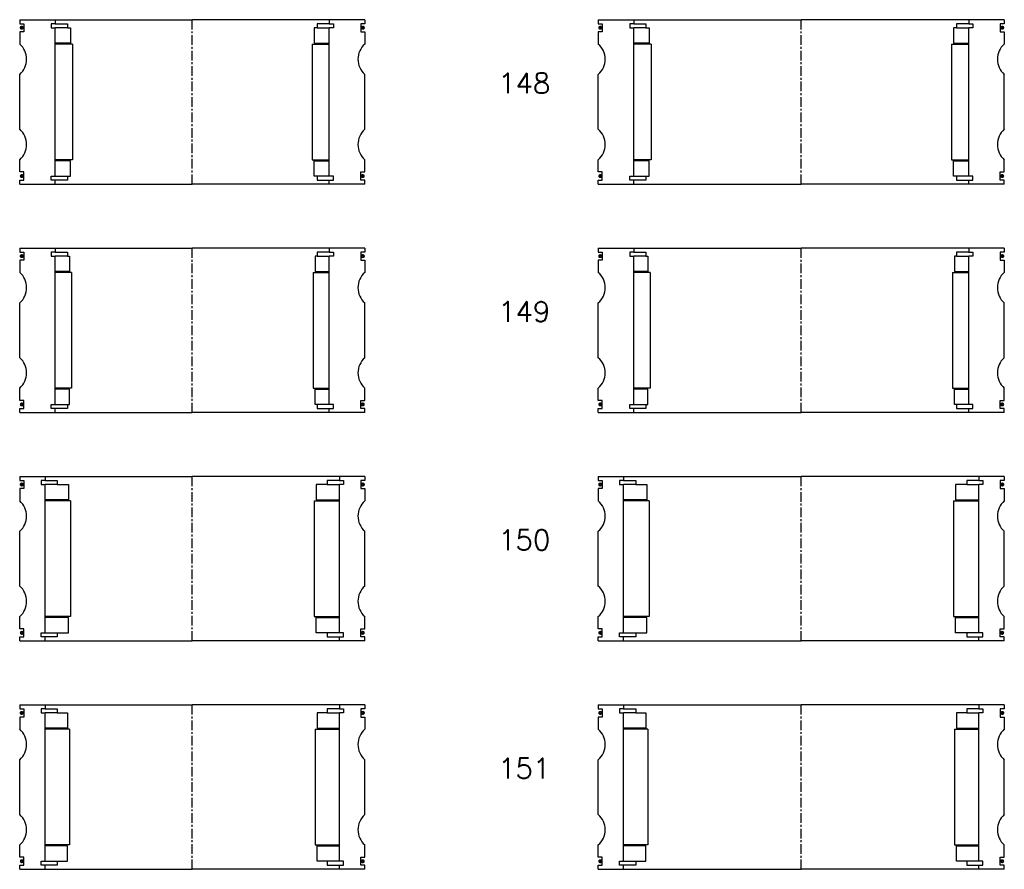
# Model space of a CAD drawing. Extents: x -2018 to 705, y -3434 to 10376.
# Tile 13 of 50: x 215 to 700, y -1408 to -990. Entities that reach past the tile are written whole.
import ezdxf

# ---------------------------------------------------------------- set-up
doc = ezdxf.new("R2010")
doc.units = 0
doc.header["$LTSCALE"] = 0.15
doc.linetypes.add('CENTER', pattern=[50.8, 31.75, -6.35, 6.35, -6.35])
doc.layers.get('0').update_dxf_attribs({"linetype": 'CONTINUOUS'})
doc.layers.add('CENTER', color=9, linetype='CENTER')
doc.styles.add('ROMANS', font='romans')

# ---------------------------------------------------------------- blocks, each defined once
blk = doc.blocks.new('6S151210B')
for p, q in [((-100, 40.5), (-87.5, 40.5)), ((-100, 40.5), (-100, 38.5)), ((-87.5, 40.5), (0, 40.5)), ((-87.5, 40.5), (-87.5, 38.5)), ((87.5, 40.5), (0, 40.5)), ((87.5, 40.5), (87.5, 38.5)), ((100, 40.5), (87.5, 40.5)), ((100, 40.5), (100, 38.5)), ((-100, 38.5), (-98, 38.5)), ((-98, 34.5), (-100, 34.5)), ((-100, 34.5), (-100, 28.5)), ((-98, 38.5), (-98, 34.5)), ((-87.5, 38.5), (-89.5, 38.5)), ((-89.5, 38.5), (-89.5, 36.5)), ((-89.5, 36.5), (-87.5, 36.5)), ((-87.5, 38.5), (-81.5, 38.5)), ((-87.5, -36.5), (-87.5, 36.5)), ((-81.5, 36.5), (-87.5, 36.5)), ((-81.5, 38.5), (-81.5, 36.5)), ((-81.5, 36.5), (-76.5, 36.5)), ((-76.5, 36.5), (-76.5, 29)), ((81.5, 36.5), (76.5, 36.5)), ((76.5, 36.5), (76.5, 29)), ((87.5, 38.5), (81.5, 38.5)), ((81.5, 38.5), (81.5, 36.5)), ((81.5, 36.5), (87.5, 36.5)), ((87.5, 38.5), (89.5, 38.5)), ((89.5, 36.5), (87.5, 36.5)), ((87.5, -36.5), (87.5, 36.5)), ((89.5, 38.5), (89.5, 36.5)), ((100, 38.5), (98, 38.5)), ((98, 38.5), (98, 34.5)), ((98, 34.5), (100, 34.5)), ((100, 34.5), (100, 28.5)), ((-76.5, 29), (-87.5, 29)), ((-75.5, 28.5), (-87.5, 28.5)), ((-75.5, 28.5), (-75.5, -28.5)), ((75.5, 28.5), (75.5, -28.5)), ((75.5, 28.5), (87.5, 28.5)), ((76.5, 29), (87.5, 29)), ((-100, -13.5), (-100, 13.5)), ((100, -13.5), (100, 13.5)), ((-100, -34.5), (-100, -28.5)), ((-75.5, -28.5), (-87.5, -28.5)), ((-76.5, -29), (-87.5, -29)), ((-76.5, -36.5), (-76.5, -29)), ((75.5, -28.5), (87.5, -28.5)), ((76.5, -36.5), (76.5, -29)), ((76.5, -29), (87.5, -29)), ((100, -34.5), (100, -28.5)), ((-98, -34.5), (-100, -34.5)), ((-100, -40.5), (-100, -38.5)), ((-100, -38.5), (-98, -38.5)), ((-98, -38.5), (-98, -34.5)), ((-89.5, -38.5), (-89.5, -36.5)), ((-89.5, -36.5), (-87.5, -36.5)), ((-87.5, -38.5), (-89.5, -38.5)), ((-87.5, -36.5), (-81.5, -36.5)), ((-87.5, -40.5), (-87.5, -38.5)), ((-81.5, -38.5), (-87.5, -38.5)), ((-81.5, -36.5), (-81.5, -38.5)), ((-81.5, -36.5), (-76.5, -36.5)), ((81.5, -36.5), (76.5, -36.5)), ((87.5, -36.5), (81.5, -36.5)), ((81.5, -36.5), (81.5, -38.5)), ((81.5, -38.5), (87.5, -38.5)), ((89.5, -36.5), (87.5, -36.5)), ((87.5, -40.5), (87.5, -38.5)), ((87.5, -38.5), (89.5, -38.5)), ((89.5, -38.5), (89.5, -36.5)), ((98, -38.5), (98, -34.5)), ((98, -34.5), (100, -34.5)), ((100, -38.5), (98, -38.5)), ((100, -40.5), (100, -38.5)), ((-100, -40.5), (-87.5, -40.5)), ((-87.5, -40.5), (0, -40.5)), ((87.5, -40.5), (0, -40.5)), ((100, -40.5), (87.5, -40.5))]:
    blk.add_line(p, q)
at = {"const_width": 0.95}
for points in [[(-98.51, 36.54, -1), (-99.56, 36.54, -1)], [(98.51, 36.54, 1), (99.56, 36.54, 1)], [(-98.45, -36.52, -1), (-99.5, -36.52, -1)], [(98.45, -36.52, 1), (99.5, -36.52, 1)]]:
    blk.add_lwpolyline(points, format="xyb", close=True, dxfattribs=at)
for centre, start, end in [((-106.61, 21), 311.4096, 48.5904), ((106.61, 21), 131.4096, 228.5904), ((-106.61, -21), 311.4096, 48.5904), ((106.61, -21), 131.4096, 228.5904)]:
    blk.add_arc(centre, 10, start, end)
at = {"layer": 'CENTER'}
blk.add_line((0, -40.5), (0, 40.5), dxfattribs=at)
blk = doc.blocks.new('6S150210B')
for p, q in [((-100, 40.5), (-87.5, 40.5)), ((-100, 40.5), (-100, 38.5)), ((-87.5, 40.5), (0, 40.5)), ((-87.5, 40.5), (-87.5, 38.5)), ((87.5, 40.5), (0, 40.5)), ((87.5, 40.5), (87.5, 38.5)), ((100, 40.5), (87.5, 40.5)), ((100, 40.5), (100, 38.5)), ((-100, 38.5), (-98, 38.5)), ((-98, 34.5), (-100, 34.5)), ((-100, 34.5), (-100, 28.5)), ((-98, 38.5), (-98, 34.5)), ((-87.5, 38.5), (-89.5, 38.5)), ((-89.5, 38.5), (-89.5, 36.5)), ((-89.5, 36.5), (-87.5, 36.5)), ((-87.5, 38.5), (-81.5, 38.5)), ((-87.5, -36.5), (-87.5, 36.5)), ((-81.5, 36.5), (-87.5, 36.5)), ((-81.5, 38.5), (-81.5, 36.5)), ((-81.5, 36.5), (-76, 36.5)), ((-76, 36.5), (-76, 29)), ((81.5, 36.5), (76, 36.5)), ((76, 36.5), (76, 29)), ((87.5, 38.5), (81.5, 38.5)), ((81.5, 38.5), (81.5, 36.5)), ((81.5, 36.5), (87.5, 36.5)), ((87.5, 38.5), (89.5, 38.5)), ((89.5, 36.5), (87.5, 36.5)), ((87.5, -36.5), (87.5, 36.5)), ((89.5, 38.5), (89.5, 36.5)), ((100, 38.5), (98, 38.5)), ((98, 38.5), (98, 34.5)), ((98, 34.5), (100, 34.5)), ((100, 34.5), (100, 28.5)), ((-76, 29), (-87.5, 29)), ((-75, 28.5), (-87.5, 28.5)), ((-75, 28.5), (-75, -28.5)), ((75, 28.5), (75, -28.5)), ((75, 28.5), (87.5, 28.5)), ((76, 29), (87.5, 29)), ((-100, -13.5), (-100, 13.5)), ((100, -13.5), (100, 13.5)), ((-100, -34.5), (-100, -28.5)), ((-75, -28.5), (-87.5, -28.5)), ((-76, -29), (-87.5, -29)), ((-76, -36.5), (-76, -29)), ((75, -28.5), (87.5, -28.5)), ((76, -36.5), (76, -29)), ((76, -29), (87.5, -29)), ((100, -34.5), (100, -28.5)), ((-98, -34.5), (-100, -34.5)), ((-100, -40.5), (-100, -38.5)), ((-100, -38.5), (-98, -38.5)), ((-98, -38.5), (-98, -34.5)), ((-89.5, -38.5), (-89.5, -36.5)), ((-89.5, -36.5), (-87.5, -36.5)), ((-87.5, -38.5), (-89.5, -38.5)), ((-87.5, -36.5), (-81.5, -36.5)), ((-87.5, -40.5), (-87.5, -38.5)), ((-81.5, -38.5), (-87.5, -38.5)), ((-81.5, -36.5), (-81.5, -38.5)), ((-81.5, -36.5), (-76, -36.5)), ((81.5, -36.5), (76, -36.5)), ((87.5, -36.5), (81.5, -36.5)), ((81.5, -36.5), (81.5, -38.5)), ((81.5, -38.5), (87.5, -38.5)), ((89.5, -36.5), (87.5, -36.5)), ((87.5, -40.5), (87.5, -38.5)), ((87.5, -38.5), (89.5, -38.5)), ((89.5, -38.5), (89.5, -36.5)), ((98, -38.5), (98, -34.5)), ((98, -34.5), (100, -34.5)), ((100, -38.5), (98, -38.5)), ((100, -40.5), (100, -38.5)), ((-100, -40.5), (-87.5, -40.5)), ((-87.5, -40.5), (0, -40.5)), ((87.5, -40.5), (0, -40.5)), ((100, -40.5), (87.5, -40.5))]:
    blk.add_line(p, q)
at = {"const_width": 0.95}
for points in [[(-98.51, 36.54, -1), (-99.56, 36.54, -1)], [(98.51, 36.54, 1), (99.56, 36.54, 1)], [(-98.45, -36.52, -1), (-99.5, -36.52, -1)], [(98.45, -36.52, 1), (99.5, -36.52, 1)]]:
    blk.add_lwpolyline(points, format="xyb", close=True, dxfattribs=at)
for centre, start, end in [((-106.61, 21), 311.4096, 48.5904), ((106.61, 21), 131.4096, 228.5904), ((-106.61, -21), 311.4096, 48.5904), ((106.61, -21), 131.4096, 228.5904)]:
    blk.add_arc(centre, 10, start, end)
at = {"layer": 'CENTER'}
blk.add_line((0, -40.5), (0, 40.5), dxfattribs=at)
blk = doc.blocks.new('6S149210B')
for p, q in [((-100, 40.5), (-82.5, 40.5)), ((-100, 40.5), (-100, 38.5)), ((-82.5, 40.5), (0, 40.5)), ((-82.5, 40.5), (-82.5, 38.5)), ((82.5, 40.5), (0, 40.5)), ((82.5, 40.5), (82.5, 38.5)), ((100, 40.5), (82.5, 40.5)), ((100, 40.5), (100, 38.5)), ((-100, 38.5), (-98, 38.5)), ((-98, 34.5), (-100, 34.5)), ((-100, 34.5), (-100, 28.5)), ((-98, 38.5), (-98, 34.5)), ((-82.5, 38.5), (-84.5, 38.5)), ((-84.5, 38.5), (-84.5, 36.5)), ((-84.5, 36.5), (-82.5, 36.5)), ((-82.5, 38.5), (-76.5, 38.5)), ((-82.5, -36.5), (-82.5, 36.5)), ((-76.5, 36.5), (-82.5, 36.5)), ((-76.5, 38.5), (-76.5, 36.5)), ((-76.5, 36.5), (-75.5, 36.5)), ((-75.5, 36.5), (-75.5, 29)), ((76.5, 36.5), (75.5, 36.5)), ((75.5, 36.5), (75.5, 29)), ((82.5, 38.5), (76.5, 38.5)), ((76.5, 38.5), (76.5, 36.5)), ((76.5, 36.5), (82.5, 36.5)), ((82.5, 38.5), (84.5, 38.5)), ((84.5, 36.5), (82.5, 36.5)), ((82.5, -36.5), (82.5, 36.5)), ((84.5, 38.5), (84.5, 36.5)), ((100, 38.5), (98, 38.5)), ((98, 38.5), (98, 34.5)), ((98, 34.5), (100, 34.5)), ((100, 34.5), (100, 28.5)), ((-75.5, 29), (-82.5, 29)), ((-74.5, 28.5), (-82.5, 28.5)), ((-74.5, 28.5), (-74.5, -28.5)), ((74.5, 28.5), (74.5, -28.5)), ((74.5, 28.5), (82.5, 28.5)), ((75.5, 29), (82.5, 29)), ((-100, -13.5), (-100, 13.5)), ((100, -13.5), (100, 13.5)), ((-100, -34.5), (-100, -28.5)), ((-74.5, -28.5), (-82.5, -28.5)), ((-75.5, -29), (-82.5, -29)), ((-75.5, -36.5), (-75.5, -29)), ((74.5, -28.5), (82.5, -28.5)), ((75.5, -36.5), (75.5, -29)), ((75.5, -29), (82.5, -29)), ((100, -34.5), (100, -28.5)), ((-98, -34.5), (-100, -34.5)), ((-100, -40.5), (-100, -38.5)), ((-100, -38.5), (-98, -38.5)), ((-98, -38.5), (-98, -34.5)), ((-84.5, -38.5), (-84.5, -36.5)), ((-84.5, -36.5), (-82.5, -36.5)), ((-82.5, -38.5), (-84.5, -38.5)), ((-82.5, -36.5), (-76.5, -36.5)), ((-82.5, -40.5), (-82.5, -38.5)), ((-76.5, -38.5), (-82.5, -38.5)), ((-76.5, -36.5), (-76.5, -38.5)), ((-76.5, -36.5), (-75.5, -36.5)), ((76.5, -36.5), (75.5, -36.5)), ((82.5, -36.5), (76.5, -36.5)), ((76.5, -36.5), (76.5, -38.5)), ((76.5, -38.5), (82.5, -38.5)), ((84.5, -36.5), (82.5, -36.5)), ((82.5, -40.5), (82.5, -38.5)), ((82.5, -38.5), (84.5, -38.5)), ((84.5, -38.5), (84.5, -36.5)), ((98, -38.5), (98, -34.5)), ((98, -34.5), (100, -34.5)), ((100, -38.5), (98, -38.5)), ((100, -40.5), (100, -38.5)), ((-100, -40.5), (-82.5, -40.5)), ((-82.5, -40.5), (0, -40.5)), ((82.5, -40.5), (0, -40.5)), ((100, -40.5), (82.5, -40.5))]:
    blk.add_line(p, q)
at = {"const_width": 0.95}
for points in [[(-98.51, 36.54, -1), (-99.56, 36.54, -1)], [(98.51, 36.54, 1), (99.56, 36.54, 1)], [(-98.45, -36.52, -1), (-99.5, -36.52, -1)], [(98.45, -36.52, 1), (99.5, -36.52, 1)]]:
    blk.add_lwpolyline(points, format="xyb", close=True, dxfattribs=at)
for centre, start, end in [((-106.61, 21), 311.4096, 48.5904), ((106.61, 21), 131.4096, 228.5904), ((-106.61, -21), 311.4096, 48.5904), ((106.61, -21), 131.4096, 228.5904)]:
    blk.add_arc(centre, 10, start, end)
at = {"layer": 'CENTER'}
blk.add_line((0, -40.5), (0, 40.5), dxfattribs=at)
blk = doc.blocks.new('6S148210B')
for p, q in [((-100, 40.5), (-82.5, 40.5)), ((-100, 40.5), (-100, 38.5)), ((-82.5, 40.5), (0, 40.5)), ((-82.5, 40.5), (-82.5, 38.5)), ((82.5, 40.5), (0, 40.5)), ((82.5, 40.5), (82.5, 38.5)), ((100, 40.5), (82.5, 40.5)), ((100, 40.5), (100, 38.5)), ((-100, 38.5), (-98, 38.5)), ((-98, 34.5), (-100, 34.5)), ((-100, 34.5), (-100, 28.5)), ((-98, 38.5), (-98, 34.5)), ((-82.5, 38.5), (-84.5, 38.5)), ((-84.5, 38.5), (-84.5, 36.5)), ((-84.5, 36.5), (-82.5, 36.5)), ((-82.5, 38.5), (-76.5, 38.5)), ((-82.5, -36.5), (-82.5, 36.5)), ((-76.5, 36.5), (-82.5, 36.5)), ((-76.5, 38.5), (-76.5, 36.5)), ((-76.5, 36.5), (-75, 36.5)), ((-75, 36.5), (-75, 29)), ((76.5, 36.5), (75, 36.5)), ((75, 36.5), (75, 29)), ((82.5, 38.5), (76.5, 38.5)), ((76.5, 38.5), (76.5, 36.5)), ((76.5, 36.5), (82.5, 36.5)), ((82.5, 38.5), (84.5, 38.5)), ((84.5, 36.5), (82.5, 36.5)), ((82.5, -36.5), (82.5, 36.5)), ((84.5, 38.5), (84.5, 36.5)), ((100, 38.5), (98, 38.5)), ((98, 38.5), (98, 34.5)), ((98, 34.5), (100, 34.5)), ((100, 34.5), (100, 28.5)), ((-75, 29), (-82.5, 29)), ((-74, 28.5), (-82.5, 28.5)), ((-74, 28.5), (-74, -28.5)), ((74, 28.5), (74, -28.5)), ((74, 28.5), (82.5, 28.5)), ((75, 29), (82.5, 29)), ((-100, -13.5), (-100, 13.5)), ((100, -13.5), (100, 13.5)), ((-100, -34.5), (-100, -28.5)), ((-74, -28.5), (-82.5, -28.5)), ((-75, -29), (-82.5, -29)), ((-75, -36.5), (-75, -29)), ((74, -28.5), (82.5, -28.5)), ((75, -36.5), (75, -29)), ((75, -29), (82.5, -29)), ((100, -34.5), (100, -28.5)), ((-98, -34.5), (-100, -34.5)), ((-100, -40.5), (-100, -38.5)), ((-100, -38.5), (-98, -38.5)), ((-98, -38.5), (-98, -34.5)), ((-84.5, -38.5), (-84.5, -36.5)), ((-84.5, -36.5), (-82.5, -36.5)), ((-82.5, -38.5), (-84.5, -38.5)), ((-82.5, -36.5), (-76.5, -36.5)), ((-82.5, -40.5), (-82.5, -38.5)), ((-76.5, -38.5), (-82.5, -38.5)), ((-76.5, -36.5), (-76.5, -38.5)), ((-76.5, -36.5), (-75, -36.5)), ((76.5, -36.5), (75, -36.5)), ((82.5, -36.5), (76.5, -36.5)), ((76.5, -36.5), (76.5, -38.5)), ((76.5, -38.5), (82.5, -38.5)), ((84.5, -36.5), (82.5, -36.5)), ((82.5, -40.5), (82.5, -38.5)), ((82.5, -38.5), (84.5, -38.5)), ((84.5, -38.5), (84.5, -36.5)), ((98, -38.5), (98, -34.5)), ((98, -34.5), (100, -34.5)), ((100, -38.5), (98, -38.5)), ((100, -40.5), (100, -38.5)), ((-100, -40.5), (-82.5, -40.5)), ((-82.5, -40.5), (0, -40.5)), ((82.5, -40.5), (0, -40.5)), ((100, -40.5), (82.5, -40.5))]:
    blk.add_line(p, q)
at = {"const_width": 0.95}
for points in [[(-98.51, 36.54, -1), (-99.56, 36.54, -1)], [(98.51, 36.54, 1), (99.56, 36.54, 1)], [(-98.45, -36.52, -1), (-99.5, -36.52, -1)], [(98.45, -36.52, 1), (99.5, -36.52, 1)]]:
    blk.add_lwpolyline(points, format="xyb", close=True, dxfattribs=at)
for centre, start, end in [((-106.61, 21), 311.4096, 48.5904), ((106.61, 21), 131.4096, 228.5904), ((-106.61, -21), 311.4096, 48.5904), ((106.61, -21), 131.4096, 228.5904)]:
    blk.add_arc(centre, 10, start, end)
at = {"layer": 'CENTER'}
blk.add_line((0, -40.5), (0, 40.5), dxfattribs=at)
blk = doc.blocks.new('6S121180B')
for p, q in [((-85, 40.5), (-72.5, 40.5)), ((-85, 40.5), (-85, 38.5)), ((-72.5, 40.5), (0, 40.5)), ((-72.5, 40.5), (-72.5, 38.5)), ((72.5, 40.5), (0, 40.5)), ((72.5, 40.5), (72.5, 38.5)), ((85, 40.5), (72.5, 40.5)), ((85, 40.5), (85, 38.5)), ((-85, 38.5), (-83, 38.5)), ((-83, 34.5), (-85, 34.5)), ((-85, 34.5), (-85, 28.5)), ((-83, 38.5), (-83, 34.5)), ((-72.5, 38.5), (-74.5, 38.5)), ((-74.5, 38.5), (-74.5, 36.5)), ((-74.5, 36.5), (-72.5, 36.5)), ((-72.5, 38.5), (-66.5, 38.5)), ((-72.5, -36.5), (-72.5, 36.5)), ((-66.5, 36.5), (-72.5, 36.5)), ((-66.5, 38.5), (-66.5, 36.5)), ((-66.5, 36.5), (-61.5, 36.5)), ((-61.5, 36.5), (-61.5, 29)), ((66.5, 36.5), (61.5, 36.5)), ((61.5, 36.5), (61.5, 29)), ((72.5, 38.5), (66.5, 38.5)), ((66.5, 38.5), (66.5, 36.5)), ((66.5, 36.5), (72.5, 36.5)), ((72.5, 38.5), (74.5, 38.5)), ((74.5, 36.5), (72.5, 36.5)), ((72.5, -36.5), (72.5, 36.5)), ((74.5, 38.5), (74.5, 36.5)), ((85, 38.5), (83, 38.5)), ((83, 38.5), (83, 34.5)), ((83, 34.5), (85, 34.5)), ((85, 34.5), (85, 28.5)), ((-61.5, 29), (-72.5, 29)), ((-60.5, 28.5), (-72.5, 28.5)), ((-60.5, 28.5), (-60.5, -28.5)), ((60.5, 28.5), (60.5, -28.5)), ((60.5, 28.5), (72.5, 28.5)), ((61.5, 29), (72.5, 29)), ((-85, -13.5), (-85, 13.5)), ((85, -13.5), (85, 13.5)), ((-85, -34.5), (-85, -28.5)), ((-60.5, -28.5), (-72.5, -28.5)), ((-61.5, -29), (-72.5, -29)), ((-61.5, -36.5), (-61.5, -29)), ((60.5, -28.5), (72.5, -28.5)), ((61.5, -36.5), (61.5, -29)), ((61.5, -29), (72.5, -29)), ((85, -34.5), (85, -28.5)), ((-83, -34.5), (-85, -34.5)), ((-85, -40.5), (-85, -38.5)), ((-85, -38.5), (-83, -38.5)), ((-83, -38.5), (-83, -34.5)), ((-74.5, -38.5), (-74.5, -36.5)), ((-74.5, -36.5), (-72.5, -36.5)), ((-72.5, -38.5), (-74.5, -38.5)), ((-72.5, -36.5), (-66.5, -36.5)), ((-72.5, -40.5), (-72.5, -38.5)), ((-66.5, -38.5), (-72.5, -38.5)), ((-66.5, -36.5), (-66.5, -38.5)), ((-66.5, -36.5), (-61.5, -36.5)), ((66.5, -36.5), (61.5, -36.5)), ((72.5, -36.5), (66.5, -36.5)), ((66.5, -36.5), (66.5, -38.5)), ((66.5, -38.5), (72.5, -38.5)), ((74.5, -36.5), (72.5, -36.5)), ((72.5, -40.5), (72.5, -38.5)), ((72.5, -38.5), (74.5, -38.5)), ((74.5, -38.5), (74.5, -36.5)), ((83, -38.5), (83, -34.5)), ((83, -34.5), (85, -34.5)), ((85, -38.5), (83, -38.5)), ((85, -40.5), (85, -38.5)), ((-85, -40.5), (-72.5, -40.5)), ((-72.5, -40.5), (0, -40.5)), ((72.5, -40.5), (0, -40.5)), ((85, -40.5), (72.5, -40.5))]:
    blk.add_line(p, q)
at = {"const_width": 0.95}
for points in [[(-83.51, 36.54, -1), (-84.56, 36.54, -1)], [(83.51, 36.54, 1), (84.56, 36.54, 1)], [(-83.45, -36.52, -1), (-84.5, -36.52, -1)], [(83.45, -36.52, 1), (84.5, -36.52, 1)]]:
    blk.add_lwpolyline(points, format="xyb", close=True, dxfattribs=at)
for centre, start, end in [((-91.61, 21), 311.4096, 48.5904), ((91.61, 21), 131.4096, 228.5904), ((-91.61, -21), 311.4096, 48.5904), ((91.61, -21), 131.4096, 228.5904)]:
    blk.add_arc(centre, 10, start, end)
at = {"layer": 'CENTER'}
blk.add_line((0, -40.5), (0, 40.5), dxfattribs=at)
blk = doc.blocks.new('6S120180B')
for p, q in [((-85, 40.5), (-72.5, 40.5)), ((-85, 40.5), (-85, 38.5)), ((-72.5, 40.5), (0, 40.5)), ((-72.5, 40.5), (-72.5, 38.5)), ((72.5, 40.5), (0, 40.5)), ((72.5, 40.5), (72.5, 38.5)), ((85, 40.5), (72.5, 40.5)), ((85, 40.5), (85, 38.5)), ((-85, 38.5), (-83, 38.5)), ((-83, 34.5), (-85, 34.5)), ((-85, 34.5), (-85, 28.5)), ((-83, 38.5), (-83, 34.5)), ((-72.5, 38.5), (-74.5, 38.5)), ((-74.5, 38.5), (-74.5, 36.5)), ((-74.5, 36.5), (-72.5, 36.5)), ((-72.5, 38.5), (-66.5, 38.5)), ((-72.5, -36.5), (-72.5, 36.5)), ((-66.5, 36.5), (-72.5, 36.5)), ((-66.5, 38.5), (-66.5, 36.5)), ((-66.5, 36.5), (-61, 36.5)), ((-61, 36.5), (-61, 29)), ((66.5, 36.5), (61, 36.5)), ((61, 36.5), (61, 29)), ((72.5, 38.5), (66.5, 38.5)), ((66.5, 38.5), (66.5, 36.5)), ((66.5, 36.5), (72.5, 36.5)), ((72.5, 38.5), (74.5, 38.5)), ((74.5, 36.5), (72.5, 36.5)), ((72.5, -36.5), (72.5, 36.5)), ((74.5, 38.5), (74.5, 36.5)), ((85, 38.5), (83, 38.5)), ((83, 38.5), (83, 34.5)), ((83, 34.5), (85, 34.5)), ((85, 34.5), (85, 28.5)), ((-61, 29), (-72.5, 29)), ((-60, 28.5), (-72.5, 28.5)), ((-60, 28.5), (-60, -28.5)), ((60, 28.5), (60, -28.5)), ((60, 28.5), (72.5, 28.5)), ((61, 29), (72.5, 29)), ((-85, -13.5), (-85, 13.5)), ((85, -13.5), (85, 13.5)), ((-85, -34.5), (-85, -28.5)), ((-60, -28.5), (-72.5, -28.5)), ((-61, -29), (-72.5, -29)), ((-61, -36.5), (-61, -29)), ((60, -28.5), (72.5, -28.5)), ((61, -36.5), (61, -29)), ((61, -29), (72.5, -29)), ((85, -34.5), (85, -28.5)), ((-83, -34.5), (-85, -34.5)), ((-85, -40.5), (-85, -38.5)), ((-85, -38.5), (-83, -38.5)), ((-83, -38.5), (-83, -34.5)), ((-74.5, -38.5), (-74.5, -36.5)), ((-74.5, -36.5), (-72.5, -36.5)), ((-72.5, -38.5), (-74.5, -38.5)), ((-72.5, -36.5), (-66.5, -36.5)), ((-72.5, -40.5), (-72.5, -38.5)), ((-66.5, -38.5), (-72.5, -38.5)), ((-66.5, -36.5), (-66.5, -38.5)), ((-66.5, -36.5), (-61, -36.5)), ((66.5, -36.5), (61, -36.5)), ((72.5, -36.5), (66.5, -36.5)), ((66.5, -36.5), (66.5, -38.5)), ((66.5, -38.5), (72.5, -38.5)), ((74.5, -36.5), (72.5, -36.5)), ((72.5, -40.5), (72.5, -38.5)), ((72.5, -38.5), (74.5, -38.5)), ((74.5, -38.5), (74.5, -36.5)), ((83, -38.5), (83, -34.5)), ((83, -34.5), (85, -34.5)), ((85, -38.5), (83, -38.5)), ((85, -40.5), (85, -38.5)), ((-85, -40.5), (-72.5, -40.5)), ((-72.5, -40.5), (0, -40.5)), ((72.5, -40.5), (0, -40.5)), ((85, -40.5), (72.5, -40.5))]:
    blk.add_line(p, q)
at = {"const_width": 0.95}
for points in [[(-83.51, 36.54, -1), (-84.56, 36.54, -1)], [(83.51, 36.54, 1), (84.56, 36.54, 1)], [(-83.45, -36.52, -1), (-84.5, -36.52, -1)], [(83.45, -36.52, 1), (84.5, -36.52, 1)]]:
    blk.add_lwpolyline(points, format="xyb", close=True, dxfattribs=at)
for centre, start, end in [((-91.61, 21), 311.4096, 48.5904), ((91.61, 21), 131.4096, 228.5904), ((-91.61, -21), 311.4096, 48.5904), ((91.61, -21), 131.4096, 228.5904)]:
    blk.add_arc(centre, 10, start, end)
at = {"layer": 'CENTER'}
blk.add_line((0, -40.5), (0, 40.5), dxfattribs=at)
blk = doc.blocks.new('6S119180B')
for p, q in [((-85, 40.5), (-67.5, 40.5)), ((-85, 40.5), (-85, 38.5)), ((-67.5, 40.5), (0, 40.5)), ((-67.5, 40.5), (-67.5, 38.5)), ((67.5, 40.5), (0, 40.5)), ((67.5, 40.5), (67.5, 38.5)), ((85, 40.5), (67.5, 40.5)), ((85, 40.5), (85, 38.5)), ((-85, 38.5), (-83, 38.5)), ((-83, 34.5), (-85, 34.5)), ((-85, 34.5), (-85, 28.5)), ((-83, 38.5), (-83, 34.5)), ((-67.5, 38.5), (-69.5, 38.5)), ((-69.5, 38.5), (-69.5, 36.5)), ((-69.5, 36.5), (-67.5, 36.5)), ((-67.5, 38.5), (-61.5, 38.5)), ((-67.5, -36.5), (-67.5, 36.5)), ((-61.5, 36.5), (-67.5, 36.5)), ((-61.5, 38.5), (-61.5, 36.5)), ((-61.5, 36.5), (-60.5, 36.5)), ((-60.5, 36.5), (-60.5, 29)), ((61.5, 36.5), (60.5, 36.5)), ((60.5, 36.5), (60.5, 29)), ((67.5, 38.5), (61.5, 38.5)), ((61.5, 38.5), (61.5, 36.5)), ((61.5, 36.5), (67.5, 36.5)), ((67.5, 38.5), (69.5, 38.5)), ((69.5, 36.5), (67.5, 36.5)), ((67.5, -36.5), (67.5, 36.5)), ((69.5, 38.5), (69.5, 36.5)), ((85, 38.5), (83, 38.5)), ((83, 38.5), (83, 34.5)), ((83, 34.5), (85, 34.5)), ((85, 34.5), (85, 28.5)), ((-60.5, 29), (-67.5, 29)), ((-59.5, 28.5), (-67.5, 28.5)), ((-59.5, 28.5), (-59.5, -28.5)), ((59.5, 28.5), (59.5, -28.5)), ((59.5, 28.5), (67.5, 28.5)), ((60.5, 29), (67.5, 29)), ((-85, -13.5), (-85, 13.5)), ((85, -13.5), (85, 13.5)), ((-85, -34.5), (-85, -28.5)), ((-59.5, -28.5), (-67.5, -28.5)), ((-60.5, -29), (-67.5, -29)), ((-60.5, -36.5), (-60.5, -29)), ((59.5, -28.5), (67.5, -28.5)), ((60.5, -36.5), (60.5, -29)), ((60.5, -29), (67.5, -29)), ((85, -34.5), (85, -28.5)), ((-83, -34.5), (-85, -34.5)), ((-85, -40.5), (-85, -38.5)), ((-85, -38.5), (-83, -38.5)), ((-83, -38.5), (-83, -34.5)), ((-69.5, -38.5), (-69.5, -36.5)), ((-69.5, -36.5), (-67.5, -36.5)), ((-67.5, -38.5), (-69.5, -38.5)), ((-67.5, -36.5), (-61.5, -36.5)), ((-67.5, -40.5), (-67.5, -38.5)), ((-61.5, -38.5), (-67.5, -38.5)), ((-61.5, -36.5), (-61.5, -38.5)), ((-61.5, -36.5), (-60.5, -36.5)), ((61.5, -36.5), (60.5, -36.5)), ((67.5, -36.5), (61.5, -36.5)), ((61.5, -36.5), (61.5, -38.5)), ((61.5, -38.5), (67.5, -38.5)), ((69.5, -36.5), (67.5, -36.5)), ((67.5, -40.5), (67.5, -38.5)), ((67.5, -38.5), (69.5, -38.5)), ((69.5, -38.5), (69.5, -36.5)), ((83, -38.5), (83, -34.5)), ((83, -34.5), (85, -34.5)), ((85, -38.5), (83, -38.5)), ((85, -40.5), (85, -38.5)), ((-85, -40.5), (-67.5, -40.5)), ((-67.5, -40.5), (0, -40.5)), ((67.5, -40.5), (0, -40.5)), ((85, -40.5), (67.5, -40.5))]:
    blk.add_line(p, q)
at = {"const_width": 0.95}
for points in [[(-83.51, 36.54, -1), (-84.56, 36.54, -1)], [(83.51, 36.54, 1), (84.56, 36.54, 1)], [(-83.45, -36.52, -1), (-84.5, -36.52, -1)], [(83.45, -36.52, 1), (84.5, -36.52, 1)]]:
    blk.add_lwpolyline(points, format="xyb", close=True, dxfattribs=at)
for centre, start, end in [((-91.61, 21), 311.4096, 48.5904), ((91.61, 21), 131.4096, 228.5904), ((-91.61, -21), 311.4096, 48.5904), ((91.61, -21), 131.4096, 228.5904)]:
    blk.add_arc(centre, 10, start, end)
at = {"layer": 'CENTER'}
blk.add_line((0, -40.5), (0, 40.5), dxfattribs=at)
blk = doc.blocks.new('6S118180B')
for p, q in [((-85, 40.5), (-67.5, 40.5)), ((-85, 40.5), (-85, 38.5)), ((-67.5, 40.5), (0, 40.5)), ((-67.5, 40.5), (-67.5, 38.5)), ((67.5, 40.5), (0, 40.5)), ((67.5, 40.5), (67.5, 38.5)), ((85, 40.5), (67.5, 40.5)), ((85, 40.5), (85, 38.5)), ((-85, 38.5), (-83, 38.5)), ((-83, 34.5), (-85, 34.5)), ((-85, 34.5), (-85, 28.5)), ((-83, 38.5), (-83, 34.5)), ((-67.5, 38.5), (-69.5, 38.5)), ((-69.5, 38.5), (-69.5, 36.5)), ((-69.5, 36.5), (-67.5, 36.5)), ((-67.5, 38.5), (-61.5, 38.5)), ((-67.5, -36.5), (-67.5, 36.5)), ((-61.5, 36.5), (-67.5, 36.5)), ((-61.5, 38.5), (-61.5, 36.5)), ((-61.5, 36.5), (-60, 36.5)), ((-60, 36.5), (-60, 29)), ((61.5, 36.5), (60, 36.5)), ((60, 36.5), (60, 29)), ((67.5, 38.5), (61.5, 38.5)), ((61.5, 38.5), (61.5, 36.5)), ((61.5, 36.5), (67.5, 36.5)), ((67.5, 38.5), (69.5, 38.5)), ((69.5, 36.5), (67.5, 36.5)), ((67.5, -36.5), (67.5, 36.5)), ((69.5, 38.5), (69.5, 36.5)), ((85, 38.5), (83, 38.5)), ((83, 38.5), (83, 34.5)), ((83, 34.5), (85, 34.5)), ((85, 34.5), (85, 28.5)), ((-60, 29), (-67.5, 29)), ((-59, 28.5), (-67.5, 28.5)), ((-59, 28.5), (-59, -28.5)), ((59, 28.5), (59, -28.5)), ((59, 28.5), (67.5, 28.5)), ((60, 29), (67.5, 29)), ((-85, -13.5), (-85, 13.5)), ((85, -13.5), (85, 13.5)), ((-85, -34.5), (-85, -28.5)), ((-59, -28.5), (-67.5, -28.5)), ((-60, -29), (-67.5, -29)), ((-60, -36.5), (-60, -29)), ((59, -28.5), (67.5, -28.5)), ((60, -36.5), (60, -29)), ((60, -29), (67.5, -29)), ((85, -34.5), (85, -28.5)), ((-83, -34.5), (-85, -34.5)), ((-85, -40.5), (-85, -38.5)), ((-85, -38.5), (-83, -38.5)), ((-83, -38.5), (-83, -34.5)), ((-69.5, -38.5), (-69.5, -36.5)), ((-69.5, -36.5), (-67.5, -36.5)), ((-67.5, -38.5), (-69.5, -38.5)), ((-67.5, -36.5), (-61.5, -36.5)), ((-67.5, -40.5), (-67.5, -38.5)), ((-61.5, -38.5), (-67.5, -38.5)), ((-61.5, -36.5), (-61.5, -38.5)), ((-61.5, -36.5), (-60, -36.5)), ((61.5, -36.5), (60, -36.5)), ((67.5, -36.5), (61.5, -36.5)), ((61.5, -36.5), (61.5, -38.5)), ((61.5, -38.5), (67.5, -38.5)), ((69.5, -36.5), (67.5, -36.5)), ((67.5, -40.5), (67.5, -38.5)), ((67.5, -38.5), (69.5, -38.5)), ((69.5, -38.5), (69.5, -36.5)), ((83, -38.5), (83, -34.5)), ((83, -34.5), (85, -34.5)), ((85, -38.5), (83, -38.5)), ((85, -40.5), (85, -38.5)), ((-85, -40.5), (-67.5, -40.5)), ((-67.5, -40.5), (0, -40.5)), ((67.5, -40.5), (0, -40.5)), ((85, -40.5), (67.5, -40.5))]:
    blk.add_line(p, q)
at = {"const_width": 0.95}
for points in [[(-83.51, 36.54, -1), (-84.56, 36.54, -1)], [(83.51, 36.54, 1), (84.56, 36.54, 1)], [(-83.45, -36.52, -1), (-84.5, -36.52, -1)], [(83.45, -36.52, 1), (84.5, -36.52, 1)]]:
    blk.add_lwpolyline(points, format="xyb", close=True, dxfattribs=at)
for centre, start, end in [((-91.61, 21), 311.4096, 48.5904), ((91.61, 21), 131.4096, 228.5904), ((-91.61, -21), 311.4096, 48.5904), ((91.61, -21), 131.4096, 228.5904)]:
    blk.add_arc(centre, 10, start, end)
at = {"layer": 'CENTER'}
blk.add_line((0, -40.5), (0, 40.5), dxfattribs=at)

msp = doc.modelspace()

# ---------------------------------------------------------------- block references
for name, p in [('6S118180B', (300, -1030.5)), ('6S148210B', (600, -1030.5)), ('6S119180B', (300, -1143)), ('6S149210B', (600, -1143)), ('6S120180B', (300, -1255.5)), ('6S150210B', (600, -1255.5)), ('6S121180B', (300, -1368)), ('6S151210B', (600, -1368))]:
    msp.add_blockref(name, p)

# ---------------------------------------------------------------- texts
at = {"style": 'ROMANS'}
for s, p in [('148', (450.66, -1026.26)), ('149', (450.66, -1138.76)), ('150', (450.66, -1251.26)), ('151', (450.66, -1363.76))]:
    msp.add_text(s, height=10, dxfattribs=at).set_placement(p)

doc.saveas('drawing.dxf')
